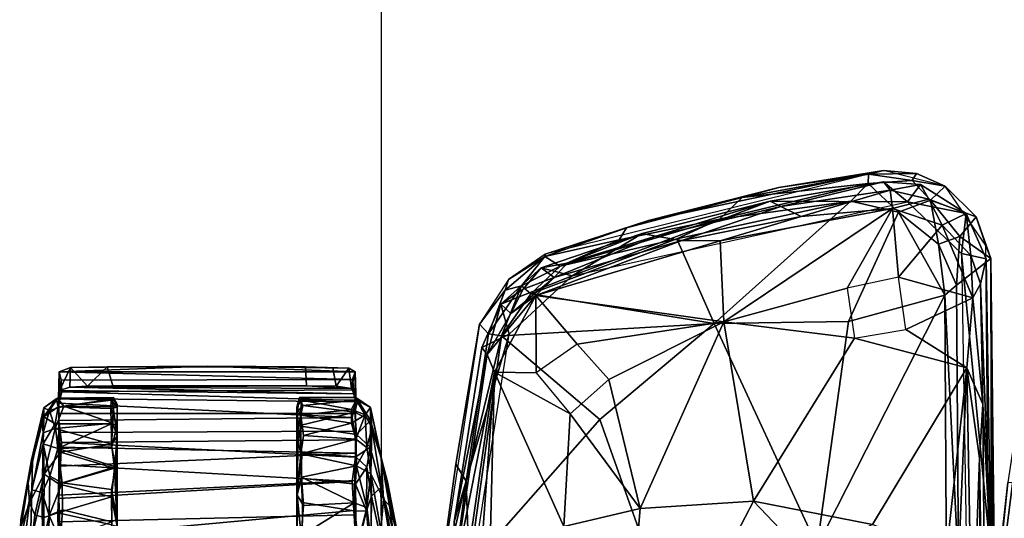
# Model space of a CAD drawing. Header units: millimetres. Extents: x -367 to 317, y -615 to 392.
# Tile 49 of 191: x -365 to -237, y 49 to 113. Entities that reach past the tile are written whole.
import ezdxf

# ---------------------------------------------------------------- set-up
doc = ezdxf.new("R2010")
doc.units = ezdxf.units.MM
doc.layers.add('Fbx_Root', color=7, linetype='Continuous', true_color=0x000000)
doc.styles.add('Default', font='arial.ttf')
doc.dimstyles.new('Default', dxfattribs={"dimscale": 10, "dimtxt": 2.5, "dimasz": 3, "dimexe": 1, "dimexo": 0.5, "dimgap": 0.8, "dimtad": 1, "dimtoh": 1, "dimzin": 1, "dimdsep": 46, "dimtxsty": 'Default', "dimcen": 2.5, "dimadec": 1, "dimazin": 1, "dimtfac": 1, "dimtdec": 4, "dimtix": 1, "dimtofl": 0, "dimtmove": 1, "dimatfit": 3, "dimfxl": 1, "dimtolj": 1, "dimtzin": 1, "dimarcsym": 0})

# ---------------------------------------------------------------- blocks, each defined once
blk = doc.blocks.new('*D1')
at = {"layer": 'Defpoints', "color": 0}
for p in [(-317.82, 295.28), (317.18, 295.28), (-317.82, -604.77)]:
    blk.add_point(p, dxfattribs=at)
at = {"layer": 'Fbx_Root', "color": 0, "lineweight": -2}
for p, q in [((-317.82, 290.28), (-317.82, -614.77)), ((317.18, 290.28), (317.18, -614.77)), ((287.18, -604.77), (-287.82, -604.77))]:
    blk.add_line(p, q, dxfattribs=at)
at = {"layer": 'Fbx_Root', "color": 0}
for points in [[(-287.82, -599.77), (-287.82, -609.77), (-317.82, -604.77)], [(287.18, -609.77), (287.18, -599.77), (317.18, -604.77)]]:
    blk.add_solid(points, dxfattribs=at)
at = {"layer": 'Fbx_Root', "color": 0, "insert": (-0.32, -584.01), "char_height": 25, "attachment_point": 5, "style": 'Default'}
blk.add_mtext('\\A1;635.00', dxfattribs=at)

msp = doc.modelspace()

# ---------------------------------------------------------------- linework, layer by layer
at = {"layer": 'Fbx_Root'}
for points in [[(-252.548, 93.846, 618.582), (-296.529, 82.984, 619.459), (-283.109, 87.388, 619.366)], [(-266.167, 91.645, 619.532), (-252.548, 93.846, 618.582), (-283.109, 87.388, 619.366)], [(-266.167, 91.645, 619.532), (-254.518, 93.378, 625.402), (-252.548, 93.846, 618.582)], [(-252.548, 93.846, 618.582), (-254.518, 93.378, 625.402), (-248.278, 93.465, 619.606)], [(-248.826, 92.556, 624.856), (-248.278, 93.465, 619.606), (-254.518, 93.378, 625.402)], [(-252.548, 93.846, 618.582), (-248.278, 93.465, 619.606), (-244.525, 91.823, 619.167)], [(-248.278, 93.465, 619.606), (-248.826, 92.556, 624.856), (-244.525, 91.823, 619.167)], [(-256.792, 89.861, 632.792), (-254.532, 92.163, 629.32), (-273.887, 87.541, 632.258)], [(-270.905, 90.354, 626.35), (-273.887, 87.541, 632.258), (-254.532, 92.163, 629.32)], [(-254.518, 93.378, 625.402), (-270.905, 90.354, 626.35), (-254.532, 92.163, 629.32)], [(-270.905, 90.354, 626.35), (-254.518, 93.378, 625.402), (-266.167, 91.645, 619.532)], [(-267.294, 89.867, 618.73), (-249.418, 89.796, 618.737), (-252.545, 92.41, 618.599)], [(-267.294, 89.867, 618.73), (-252.545, 92.41, 618.599), (-265.893, 89.21, 614.992)], [(-265.893, 89.21, 614.992), (-252.545, 92.41, 618.599), (-251.689, 91.296, 614.724)], [(-250.594, 88.455, 632.956), (-254.532, 92.163, 629.32), (-256.792, 89.861, 632.792)], [(-248.826, 92.556, 624.856), (-254.518, 93.378, 625.402), (-254.532, 92.163, 629.32)], [(-254.532, 92.163, 629.32), (-250.594, 88.455, 632.956), (-246.45, 90.021, 627.668), (-248.826, 92.556, 624.856)], [(-252.545, 92.41, 618.599), (-249.418, 89.796, 618.737), (-247.746, 92.03, 618.62)], [(-252.545, 92.41, 618.599), (-247.746, 92.03, 618.62), (-251.689, 91.296, 614.724)], [(-246.45, 90.021, 627.668), (-244.525, 91.823, 619.167), (-248.826, 92.556, 624.856)], [(-270.905, 90.354, 626.35), (-266.167, 91.645, 619.532), (-283.109, 87.388, 619.366)], [(-251.689, 91.296, 614.724), (-263.255, 87.886, 611.1), (-265.893, 89.21, 614.992)], [(-251.372, 88.937, 610.495), (-263.255, 87.886, 611.1), (-251.689, 91.296, 614.724)], [(-246.679, 90.153, 614.672), (-251.689, 91.296, 614.724), (-247.746, 92.03, 618.62)], [(-251.689, 91.296, 614.724), (-246.679, 90.153, 614.672), (-251.372, 88.937, 610.495)], [(-247.746, 92.03, 618.62), (-249.418, 89.796, 618.737), (-241.829, 88.281, 618.822)], [(-247.746, 92.03, 618.62), (-241.829, 88.281, 618.822), (-246.679, 90.153, 614.672)], [(-244.525, 91.823, 619.167), (-246.45, 90.021, 627.668), (-240.518, 87.868, 619.89)], [(-244.525, 91.823, 619.167), (-240.518, 87.868, 619.89), (-239.242, 84.132, 619.177)], [(-283.918, 85.665, 618.956), (-293.006, 80.194, 619.247), (-267.294, 89.867, 618.73)], [(-249.418, 89.796, 618.737), (-267.294, 89.867, 618.73), (-293.006, 80.194, 619.247)], [(-286.908, 84.877, 630.457), (-273.887, 87.541, 632.258), (-270.905, 90.354, 626.35), (-285.935, 86.418, 625.698)], [(-283.109, 87.388, 619.366), (-285.935, 86.418, 625.698), (-270.905, 90.354, 626.35)], [(-282.13, 85.356, 614.98), (-283.918, 85.665, 618.956), (-267.294, 89.867, 618.73)], [(-267.294, 89.867, 618.73), (-265.893, 89.21, 614.992), (-282.13, 85.356, 614.98)], [(-256.792, 89.861, 632.792), (-279.399, 84.971, 633.29), (-274.571, 73.981, 634.949)], [(-256.792, 89.861, 632.792), (-273.887, 87.541, 632.258), (-279.399, 84.971, 633.29)], [(-250.594, 88.455, 632.956), (-256.792, 89.861, 632.792), (-274.571, 73.981, 634.949), (-257.1, 74.238, 634.682)], [(-244.949, 86.773, 610.647), (-251.372, 88.937, 610.495), (-246.679, 90.153, 614.672)], [(-245.423, 84.279, 632.779), (-246.45, 90.021, 627.668), (-250.594, 88.455, 632.956)], [(-242.43, 83.08, 619.094), (-241.829, 88.281, 618.822), (-249.418, 89.796, 618.737)], [(-246.679, 90.153, 614.672), (-241.829, 88.281, 618.822), (-244.949, 86.773, 610.647)], [(-246.45, 90.021, 627.668), (-245.423, 84.279, 632.779), (-242.627, 85.289, 627.87)], [(-242.627, 85.289, 627.87), (-240.518, 87.868, 619.89), (-246.45, 90.021, 627.668)], [(-265.893, 89.21, 614.992), (-278.751, 84.757, 611.263), (-282.13, 85.356, 614.98)], [(-263.255, 87.886, 611.1), (-278.751, 84.757, 611.263), (-265.893, 89.21, 614.992)], [(-273.787, 84.714, 610.628), (-263.255, 87.886, 611.1), (-251.372, 88.937, 610.495)], [(-273.787, 84.714, 610.628), (-251.372, 88.937, 610.495), (-273.283, 74.208, 610.669)], [(-251.372, 88.937, 610.495), (-257.285, 78.558, 610.635), (-273.283, 74.208, 610.669)], [(-250.622, 79.994, 610.68), (-257.285, 78.558, 610.635), (-251.372, 88.937, 610.495)], [(-250.594, 88.455, 632.956), (-257.1, 74.238, 634.682), (-244.589, 77.686, 633.967)], [(-251.372, 88.937, 610.495), (-244.949, 86.773, 610.647), (-250.622, 79.994, 610.68)], [(-250.594, 88.455, 632.956), (-244.589, 77.686, 633.967), (-245.423, 84.279, 632.779)], [(-244.949, 86.773, 610.647), (-241.829, 88.281, 618.822), (-241.192, 82.828, 611.638)], [(-241.829, 88.281, 618.822), (-242.43, 83.08, 619.094), (-239.236, 82.377, 619.132)], [(-241.829, 88.281, 618.822), (-239.236, 82.377, 619.132), (-241.192, 82.828, 611.638)], [(-283.109, 87.388, 619.366), (-296.529, 82.984, 619.459), (-285.935, 86.418, 625.698)], [(-294.555, 81.416, 633.103), (-279.399, 84.971, 633.29), (-273.887, 87.541, 632.258)], [(-294.555, 81.416, 633.103), (-273.887, 87.541, 632.258), (-286.908, 84.877, 630.457)], [(-263.255, 87.886, 611.1), (-273.787, 84.714, 610.628), (-278.751, 84.757, 611.263)], [(-240.518, 87.868, 619.89), (-242.627, 85.289, 627.87), (-238.596, 82.453, 620.085)], [(-239.242, 84.132, 619.177), (-240.518, 87.868, 619.89), (-238.596, 82.453, 620.085)], [(-286.908, 84.877, 630.457), (-285.935, 86.418, 625.698), (-296.568, 82.682, 626.977)], [(-296.529, 82.984, 619.459), (-296.568, 82.682, 626.977), (-285.935, 86.418, 625.698)], [(-240.96, 77.306, 611.068), (-250.622, 79.994, 610.68), (-244.949, 86.773, 610.647)], [(-241.192, 82.828, 611.638), (-240.96, 77.306, 611.068), (-244.949, 86.773, 610.647)], [(-298.401, 77.845, 633.933), (-274.571, 73.981, 634.949), (-279.399, 84.971, 633.29)], [(-298.401, 77.845, 633.933), (-279.399, 84.971, 633.29), (-294.555, 81.416, 633.103)], [(-278.751, 84.757, 611.263), (-273.787, 84.714, 610.628), (-297.731, 77.645, 611.045)], [(-297.731, 77.645, 611.045), (-295.337, 79.972, 611.701), (-278.751, 84.757, 611.263)], [(-297.731, 77.645, 611.045), (-273.787, 84.714, 610.628), (-273.283, 74.208, 610.669)], [(-297.028, 81.222, 619.178), (-293.006, 80.194, 619.247), (-283.918, 85.665, 618.956)], [(-297.028, 81.222, 619.178), (-283.918, 85.665, 618.956), (-293.66, 81.841, 615.365)], [(-296.568, 82.682, 626.977), (-294.555, 81.416, 633.103), (-286.908, 84.877, 630.457)], [(-278.751, 84.757, 611.263), (-295.337, 79.972, 611.701), (-282.13, 85.356, 614.98)], [(-282.13, 85.356, 614.98), (-295.337, 79.972, 611.701), (-293.66, 81.841, 615.365)], [(-283.918, 85.665, 618.956), (-282.13, 85.356, 614.98), (-293.66, 81.841, 615.365)], [(-243.06, 78.977, 632.468), (-242.627, 85.289, 627.87), (-245.423, 84.279, 632.779)], [(-238.596, 82.453, 620.085), (-242.627, 85.289, 627.87), (-243.06, 78.977, 632.468)], [(-245.423, 84.279, 632.779), (-244.589, 77.686, 633.967), (-243.06, 78.977, 632.468)], [(-240.775, 14.149, 439.165), (-232.542, 30.743, 443.484), (-227.405, 83.841, 440.51)], [(-240.775, 14.149, 439.165), (-227.405, 83.841, 440.51), (-232.396, 79.966, 434.203)], [(-238.596, 82.453, 620.085), (-238.408, -14.786, 623.461), (-239.242, 84.132, 619.177)], [(-301.714, 78.307, 627.246), (-299.599, 78.869, 632.609), (-296.568, 82.682, 626.977)], [(-301.714, 78.307, 627.246), (-296.568, 82.682, 626.977), (-301.291, 79.719, 619.839)], [(-296.529, 82.984, 619.459), (-301.291, 79.719, 619.839), (-296.568, 82.682, 626.977)], [(-299.599, 78.869, 632.609), (-294.555, 81.416, 633.103), (-296.568, 82.682, 626.977)], [(-242.822, 42.222, 635.861), (-238.225, 42.295, 622.741), (-238.596, 82.453, 620.085), (-243.06, 78.977, 632.468)], [(-239.236, 82.377, 619.132), (-242.43, 83.08, 619.094), (-238.605, 43.783, 621.152)], [(-241.629, 36.108, 621.503), (-238.605, 43.783, 621.152), (-242.43, 83.08, 619.094)], [(-241.192, 82.828, 611.638), (-239.236, 82.377, 619.132), (-239.97, 79.155, 612.494)], [(-239.97, 79.155, 612.494), (-240.96, 77.306, 611.068), (-241.192, 82.828, 611.638)], [(-239.97, 79.155, 612.494), (-239.236, 82.377, 619.132), (-238.605, 43.783, 621.152)], [(-238.596, 82.453, 620.085), (-237.642, 0.071, 623.983), (-237.775, -23.117, 623.948)], [(-238.408, -14.786, 623.461), (-238.596, 82.453, 620.085), (-237.775, -23.117, 623.948)], [(-237.642, 0.071, 623.983), (-238.596, 82.453, 620.085), (-238.225, 42.295, 622.741)], [(-302.264, 76.506, 619.449), (-293.006, 80.194, 619.247), (-297.028, 81.222, 619.178)], [(-302.264, 76.506, 619.449), (-297.028, 81.222, 619.178), (-299.394, 78.464, 615.742)], [(-299.599, 78.869, 632.609), (-298.401, 77.845, 633.933), (-294.555, 81.416, 633.103)], [(-299.394, 78.464, 615.742), (-297.028, 81.222, 619.178), (-295.337, 79.972, 611.701)], [(-295.337, 79.972, 611.701), (-297.028, 81.222, 619.178), (-293.66, 81.841, 615.365)], [(-301.291, 79.719, 619.839), (-305.068, 73.898, 619.948), (-301.714, 78.307, 627.246)], [(-293.006, 80.194, 619.247), (-302.264, 76.506, 619.449), (-301.177, 72.586, 619.657)], [(-295.337, 79.972, 611.701), (-300.99, 75.293, 612.52), (-299.394, 78.464, 615.742)], [(-295.337, 79.972, 611.701), (-297.731, 77.645, 611.045), (-300.99, 75.293, 612.52)], [(-249.642, 73.204, 610.986), (-250.622, 79.994, 610.68), (-240.96, 77.306, 611.068)], [(-232.396, 79.966, 434.203), (-236.401, 53.32, 393.054), (-240.775, 14.149, 439.165)], [(-303.867, 72.634, 632.542), (-301.714, 78.307, 627.246), (-305.068, 73.898, 619.948)], [(-303.867, 72.634, 632.542), (-299.599, 78.869, 632.609), (-301.714, 78.307, 627.246)], [(-303.867, 72.634, 632.542), (-302.188, 72.374, 634.409), (-299.599, 78.869, 632.609)], [(-300.99, 75.293, 612.52), (-302.264, 76.506, 619.449), (-299.394, 78.464, 615.742)], [(-302.188, 72.374, 634.409), (-298.401, 77.845, 633.933), (-299.599, 78.869, 632.609)], [(-256.314, 72.094, 610.892), (-273.283, 74.208, 610.669), (-257.285, 78.558, 610.635)], [(-243.06, 78.977, 632.468), (-244.589, 77.686, 633.967), (-242.822, 42.222, 635.861)], [(-239.97, 79.155, 612.494), (-239.662, 63.529, 613.524), (-240.96, 77.306, 611.068)], [(-239.662, 63.529, 613.524), (-239.97, 79.155, 612.494), (-238.605, 43.783, 621.152)], [(-297.731, 77.645, 611.045), (-303.08, 67.686, 611.554), (-304.041, 69.977, 612.538)], [(-300.99, 75.293, 612.52), (-297.731, 77.645, 611.045), (-304.041, 69.977, 612.538)], [(-297.731, 77.645, 611.045), (-297.697, 67.597, 611.363), (-303.08, 67.686, 611.554)], [(-274.571, 73.981, 634.949), (-298.401, 77.845, 633.933), (-302.188, 72.374, 634.409)], [(-292.341, 71.308, 611.085), (-297.697, 67.597, 611.363), (-297.731, 77.645, 611.045)], [(-297.731, 77.645, 611.045), (-273.283, 74.208, 610.669), (-292.341, 71.308, 611.085)], [(-244.392, 40.171, 636.896), (-244.589, 77.686, 633.967), (-261.185, 45.041, 637.153)], [(-257.1, 74.238, 634.682), (-261.185, 45.041, 637.153), (-244.589, 77.686, 633.967)], [(-249.642, 73.204, 610.986), (-240.96, 77.306, 611.068), (-241.713, 68.216, 611.501)], [(-242.822, 42.222, 635.861), (-244.589, 77.686, 633.967), (-244.392, 40.171, 636.896)], [(-241.713, 68.216, 611.501), (-240.96, 77.306, 611.068), (-239.662, 63.529, 613.524)], [(-304.759, 70.871, 619.745), (-301.177, 72.586, 619.657), (-302.264, 76.506, 619.449)], [(-304.759, 70.871, 619.745), (-302.264, 76.506, 619.449), (-304.041, 69.977, 612.538)], [(-304.041, 69.977, 612.538), (-302.264, 76.506, 619.449), (-300.99, 75.293, 612.52)], [(-288.237, 66.706, 611.158), (-292.341, 71.308, 611.085), (-273.283, 74.208, 610.669)], [(-284.167, 49.97, 611.768), (-288.237, 66.706, 611.158), (-273.283, 74.208, 610.669)], [(-269.454, 50.888, 611.638), (-284.167, 49.97, 611.768), (-273.283, 74.208, 610.669)], [(-261.185, 45.041, 637.153), (-257.1, 74.238, 634.682), (-274.571, 73.981, 634.949)], [(-269.454, 50.888, 611.638), (-273.283, 74.208, 610.669), (-256.314, 72.094, 610.892)], [(-310.783, 36.638, 622.074), (-308.122, 55.727, 621.467), (-305.068, 73.898, 619.948)], [(-308.122, 55.727, 621.467), (-306.784, 53.515, 634.62), (-303.867, 72.634, 632.542), (-305.068, 73.898, 619.948)], [(-274.571, 73.981, 634.949), (-302.188, 72.374, 634.409), (-289.423, 61.51, 635.815)], [(-282.458, 41.875, 637.502), (-261.185, 45.041, 637.153), (-274.571, 73.981, 634.949), (-289.423, 61.51, 635.815)], [(-256.314, 72.094, 610.892), (-249.642, 73.204, 610.986), (-241.713, 68.216, 611.501)], [(-308.323, 48.217, 620.918), (-301.177, 72.586, 619.657), (-304.759, 70.871, 619.745)], [(-301.177, 72.586, 619.657), (-308.323, 48.217, 620.918), (-307.043, 35.093, 621.551)], [(-302.188, 72.374, 634.409), (-303.867, 72.634, 632.542), (-306.784, 53.515, 634.62)], [(-306.784, 53.515, 634.62), (-306.404, 42.251, 636.858), (-302.188, 72.374, 634.409)], [(-289.423, 61.51, 635.815), (-302.188, 72.374, 634.409), (-306.404, 42.251, 636.858)], [(-269.454, 50.888, 611.638), (-256.314, 72.094, 610.892), (-241.713, 68.216, 611.501), (-253.971, 47.887, 612.02)], [(-308.323, 48.217, 620.918), (-304.759, 70.871, 619.745), (-304.041, 69.977, 612.538)], [(-304.041, 69.977, 612.538), (-308.564, 39.991, 613.942), (-308.323, 48.217, 620.918)], [(-303.08, 67.686, 611.554), (-308.564, 39.991, 613.942), (-304.041, 69.977, 612.538)], [(-358.177, 68.285, 36.147), (-359.673, 67.713, 40.333), (-340.438, 68.432, 33.584)], [(-359.673, 67.713, 40.333), (-321.21, 67.705, 40.381), (-340.438, 68.432, 33.584)], [(-359.673, 67.713, 40.333), (-358.177, 68.285, 36.147), (-359.615, 65.278, 39.553)], [(-358.283, 65.721, 36.567), (-359.615, 65.278, 39.553), (-358.177, 68.285, 36.147)], [(-355.999, 65.869, 34.283), (-358.283, 65.721, 36.567), (-358.177, 68.285, 36.147)], [(-340.438, 68.432, 33.584), (-353.414, 68.378, 33.121), (-358.177, 68.285, 36.147)], [(-358.177, 68.285, 36.147), (-353.414, 68.378, 33.121), (-355.999, 65.869, 34.283)], [(-352.692, 65.898, 33.084), (-355.999, 65.869, 34.283), (-353.414, 68.378, 33.121)], [(-327.639, 68.354, 33.162), (-353.414, 68.378, 33.121), (-340.438, 68.432, 33.584)], [(-327.542, 65.898, 33.084), (-352.692, 65.898, 33.084), (-353.414, 68.378, 33.121), (-327.639, 68.354, 33.162)], [(-327.639, 68.354, 33.162), (-340.438, 68.432, 33.584), (-322.029, 68.168, 37.534)], [(-322.029, 68.168, 37.534), (-340.438, 68.432, 33.584), (-321.21, 67.705, 40.381)], [(-324.115, 68.221, 34.847), (-327.639, 68.354, 33.162), (-322.029, 68.168, 37.534)], [(-324.115, 68.221, 34.847), (-323.676, 65.842, 35.148), (-327.542, 65.898, 33.084), (-327.639, 68.354, 33.162)], [(-324.115, 68.221, 34.847), (-322.029, 68.168, 37.534), (-323.676, 65.842, 35.148)], [(-321.664, 65.537, 38.092), (-323.676, 65.842, 35.148), (-322.029, 68.168, 37.534)], [(-322.029, 68.168, 37.534), (-321.21, 67.705, 40.381), (-321.664, 65.537, 38.092)], [(-244.41, 43.951, 612.521), (-253.971, 47.887, 612.02), (-241.713, 68.216, 611.501)], [(-242.902, 41.007, 612.699), (-244.41, 43.951, 612.521), (-241.713, 68.216, 611.501)], [(-241.038, 30.114, 613.318), (-242.902, 41.007, 612.699), (-241.713, 68.216, 611.501)], [(-240.105, 56.515, 612.727), (-241.038, 30.114, 613.318), (-241.713, 68.216, 611.501)], [(-240.105, 56.515, 612.727), (-241.713, 68.216, 611.501), (-239.662, 63.529, 613.524)], [(-359.743, 64.25, 43.687), (-359.673, 67.713, 40.333), (-359.615, 65.278, 39.553)], [(-359.713, 63.625, 51.337), (-359.673, 67.713, 40.333), (-359.743, 64.25, 43.687)], [(-359.673, 67.713, 40.333), (-359.713, 63.625, 51.337), (-359.406, 66.608, 44.677)], [(-359.406, 66.608, 44.677), (-359.713, 63.625, 51.337), (-359.316, 65.113, 48.444)], [(-321.545, 66.699, 44.358), (-321.21, 67.705, 40.381), (-359.673, 67.713, 40.333)], [(-359.673, 67.713, 40.333), (-359.406, 66.608, 44.677), (-321.545, 66.699, 44.358)], [(-359.406, 66.608, 44.677), (-359.316, 65.113, 48.444), (-321.549, 65.369, 47.854), (-321.545, 66.699, 44.358)], [(-321.137, 64.851, 41.583), (-321.664, 65.537, 38.092), (-321.21, 67.705, 40.381)], [(-321.545, 66.699, 44.358), (-321.549, 65.369, 47.854), (-321.165, 64.001, 50.67)], [(-321.21, 67.705, 40.381), (-321.545, 66.699, 44.358), (-321.165, 64.001, 50.67)], [(-321.165, 64.001, 50.67), (-321.137, 64.851, 41.583), (-321.21, 67.705, 40.381)], [(-308.564, 39.991, 613.942), (-303.08, 67.686, 611.554), (-308.192, 32.311, 613.271)], [(-308.192, 32.311, 613.271), (-303.08, 67.686, 611.554), (-305.098, 40.443, 612.702)], [(-303.689, 43.667, 612.575), (-305.098, 40.443, 612.702), (-303.08, 67.686, 611.554)], [(-294.086, 47.622, 612.093), (-303.689, 43.667, 612.575), (-303.08, 67.686, 611.554)], [(-297.697, 67.597, 611.363), (-293.259, 62.254, 611.452), (-303.08, 67.686, 611.554)], [(-293.259, 62.254, 611.452), (-294.086, 47.622, 612.093), (-303.08, 67.686, 611.554)], [(-293.259, 62.254, 611.452), (-288.237, 66.706, 611.158), (-284.167, 49.97, 611.768)], [(-359.743, 64.25, 43.687), (-359.615, 65.278, 39.553), (-321.137, 64.851, 41.583), (-321.147, 63.821, 44.889)], [(-358.283, 65.721, 36.567), (-321.137, 64.851, 41.583), (-359.615, 65.278, 39.553)], [(-321.165, 64.001, 50.67), (-321.549, 65.369, 47.854), (-359.316, 65.113, 48.444)], [(-327.542, 65.898, 33.084), (-358.283, 65.721, 36.567), (-352.692, 65.898, 33.084)], [(-352.692, 65.898, 33.084), (-358.283, 65.721, 36.567), (-355.999, 65.869, 34.283)], [(-327.542, 65.898, 33.084), (-321.664, 65.537, 38.092), (-358.283, 65.721, 36.567)], [(-321.137, 64.851, 41.583), (-358.283, 65.721, 36.567), (-321.664, 65.537, 38.092)], [(-321.664, 65.537, 38.092), (-327.542, 65.898, 33.084), (-323.676, 65.842, 35.148)], [(-361.66, 63.044, 33.453), (-360.907, 62.692, 41.446), (-359.872, 64.29, 35.348)], [(-360.075, 64.21, 30.061), (-361.66, 63.044, 33.453), (-359.872, 64.29, 35.348)], [(-361.66, 61.845, 24.895), (-361.66, 63.044, 33.453), (-360.075, 64.21, 30.061)], [(-361.66, 61.845, 24.895), (-360.075, 64.21, 30.061), (-359.794, 63.176, 23.994)], [(-359.872, 64.29, 35.348), (-360.907, 62.692, 41.446), (-359.053, 63.266, 42.001)], [(-352.608, 64.362, 32.495), (-352.918, 64.033, 28.072), (-360.075, 64.21, 30.061), (-359.872, 64.29, 35.348)], [(-359.794, 63.176, 23.994), (-360.075, 64.21, 30.061), (-352.918, 64.033, 28.072)], [(-359.872, 64.29, 35.348), (-352.776, 64.165, 36.955), (-352.608, 64.362, 32.495)], [(-359.872, 64.29, 35.348), (-359.053, 63.266, 42.001), (-352.776, 64.165, 36.955)], [(-352.918, 64.033, 28.072), (-352.939, 62.946, 23.37), (-359.794, 63.176, 23.994)], [(-359.743, 64.25, 43.687), (-359.725, 62.304, 48.538), (-359.713, 63.625, 51.337)], [(-321.147, 63.821, 44.889), (-321.147, 62.305, 48.454), (-359.725, 62.304, 48.538), (-359.743, 64.25, 43.687)], [(-321.165, 64.001, 50.67), (-359.316, 65.113, 48.444), (-359.713, 63.625, 51.337), (-321.599, 61.756, 54.357)], [(-352.64, 63.146, 42.124), (-352.776, 64.165, 36.955), (-359.053, 63.266, 42.001)], [(-352.939, 62.946, 23.37), (-352.918, 64.033, 28.072), (-352.119, 63.132, 26.368)], [(-352.918, 64.033, 28.072), (-352.608, 64.362, 32.495), (-352.119, 63.132, 26.368)], [(-352.118, 63.493, 37.581), (-352.608, 64.362, 32.495), (-352.776, 64.165, 36.955)], [(-352.776, 64.165, 36.955), (-352.64, 63.146, 42.124), (-352.118, 63.493, 37.581)], [(-352.119, 63.132, 26.368), (-352.608, 64.362, 32.495), (-352.118, 63.493, 37.581)], [(-328.76, 62.48, 24.493), (-328.763, 63.108, 39.645), (-328.428, 64.388, 31.748)], [(-328.763, 63.108, 39.645), (-328.204, 64.011, 38.392), (-328.428, 64.388, 31.748)], [(-328.763, 63.108, 39.645), (-328.258, 62.094, 45.295), (-328.204, 64.011, 38.392)], [(-328.76, 62.48, 24.493), (-328.428, 64.388, 31.748), (-328.023, 63.342, 24.596)], [(-328.428, 64.388, 31.748), (-321.13, 64.367, 32.891), (-320.875, 64.017, 28.273), (-328.023, 63.342, 24.596)], [(-328.204, 64.011, 38.392), (-321.063, 64.062, 37.739), (-321.13, 64.367, 32.891), (-328.428, 64.388, 31.748)], [(-328.204, 64.011, 38.392), (-328.258, 62.094, 45.295), (-321.666, 62.82, 43.2)], [(-321.666, 62.82, 43.2), (-321.063, 64.062, 37.739), (-328.204, 64.011, 38.392)], [(-320.875, 64.017, 28.273), (-321.235, 62.474, 21.78), (-328.023, 63.342, 24.596)], [(-321.063, 64.062, 37.739), (-321.666, 62.82, 43.2), (-319.923, 62.127, 43.665)], [(-321.599, 61.756, 54.357), (-321.181, 58.872, 57.937), (-321.165, 64.001, 50.67)], [(-321.235, 62.474, 21.78), (-320.875, 64.017, 28.273), (-319.215, 61.397, 22.667)], [(-321.181, 58.872, 57.937), (-321.149, 60.02, 52.392), (-321.165, 64.001, 50.67)], [(-321.137, 64.851, 41.583), (-321.165, 64.001, 50.67), (-321.147, 63.821, 44.889)], [(-321.147, 63.821, 44.889), (-321.165, 64.001, 50.67), (-321.147, 62.305, 48.454)], [(-321.147, 62.305, 48.454), (-321.165, 64.001, 50.67), (-321.149, 60.02, 52.392)], [(-321.13, 64.367, 32.891), (-321.063, 64.062, 37.739), (-319.206, 63.058, 33.405)], [(-320.875, 64.017, 28.273), (-321.13, 64.367, 32.891), (-319.206, 63.058, 33.405)], [(-321.063, 64.062, 37.739), (-319.923, 62.127, 43.665), (-319.206, 63.058, 33.405)], [(-320.875, 64.017, 28.273), (-319.206, 63.058, 33.405), (-319.215, 61.397, 22.667)], [(-361.912, 61.689, 38.626), (-361.66, 63.044, 33.453), (-363.268, 56.28, 32.948)], [(-363.15, 56.163, 26.839), (-363.268, 56.28, 32.948), (-361.66, 63.044, 33.453), (-361.66, 61.845, 24.895)], [(-361.912, 61.689, 38.626), (-360.907, 62.692, 41.446), (-361.66, 63.044, 33.453)], [(-361.912, 61.689, 38.626), (-361.742, 59.785, 46.551), (-360.907, 62.692, 41.446)], [(-360.907, 62.692, 41.446), (-361.742, 59.785, 46.551), (-360.201, 60.362, 48.864)], [(-361.66, 61.845, 24.895), (-359.794, 63.176, 23.994), (-360.165, 60.949, 18.508)], [(-360.907, 62.692, 41.446), (-360.201, 60.362, 48.864), (-359.053, 63.266, 42.001)], [(-359.053, 63.266, 42.001), (-360.201, 60.362, 48.864), (-352.691, 61.038, 47.634)], [(-352.908, 60.945, 18.247), (-360.165, 60.949, 18.508), (-359.794, 63.176, 23.994), (-352.939, 62.946, 23.37)], [(-359.725, 62.304, 48.538), (-359.728, 59.813, 52.659), (-359.695, 61.379, 54.883), (-359.713, 63.625, 51.337)], [(-359.713, 63.625, 51.337), (-359.695, 61.379, 54.883), (-321.599, 61.756, 54.357)], [(-352.691, 61.038, 47.634), (-352.64, 63.146, 42.124), (-359.053, 63.266, 42.001)], [(-352.939, 62.946, 23.37), (-352.119, 63.132, 26.368), (-352.131, 60.797, 19.005)], [(-352.908, 60.945, 18.247), (-352.939, 62.946, 23.37), (-352.131, 60.797, 19.005)], [(-352.64, 63.146, 42.124), (-352.691, 61.038, 47.634), (-352.113, 59.351, 49.664)], [(-352.64, 63.146, 42.124), (-352.113, 59.351, 49.664), (-352.118, 63.493, 37.581)], [(-352.119, 63.132, 26.368), (-352.114, 48.572, 5.458), (-352.131, 60.797, 19.005)], [(-352.118, 63.493, 37.581), (-352.114, 48.572, 5.458), (-352.119, 63.132, 26.368)], [(-352.113, 59.351, 49.664), (-352.114, 48.572, 5.458), (-352.118, 63.493, 37.581)], [(-328.763, 63.108, 39.645), (-328.76, 62.48, 24.493), (-328.762, 51.651, 7.651)], [(-328.762, 59.428, 49.082), (-328.763, 63.108, 39.645), (-328.762, 51.651, 7.651)], [(-328.763, 63.108, 39.645), (-328.762, 59.428, 49.082), (-328.258, 62.094, 45.295)], [(-328.76, 62.48, 24.493), (-328.023, 63.342, 24.596), (-328.577, 60.707, 17.88)], [(-328.577, 60.707, 17.88), (-328.023, 63.342, 24.596), (-321.235, 62.474, 21.78)], [(-321.664, 61.056, 47.557), (-321.666, 62.82, 43.2), (-328.258, 62.094, 45.295)], [(-321.666, 62.82, 43.2), (-321.664, 61.056, 47.557), (-319.923, 62.127, 43.665)], [(-319.206, 63.058, 33.405), (-319.923, 62.127, 43.665), (-319.058, 60.408, 44.717)], [(-319.215, 61.397, 22.667), (-319.206, 63.058, 33.405), (-317.689, 56.042, 27.106)], [(-319.206, 63.058, 33.405), (-319.058, 60.408, 44.717), (-317.813, 56.491, 39.434)], [(-317.019, 53.435, 32.672), (-317.689, 56.042, 27.106), (-319.206, 63.058, 33.405), (-317.813, 56.491, 39.434)], [(-239.014, -12.35, 616.318), (-240.105, 56.515, 612.727), (-239.662, 63.529, 613.524)], [(-239.014, -12.35, 616.318), (-239.662, 63.529, 613.524), (-238.605, 43.783, 621.152)], [(-361.912, 61.689, 38.626), (-363.268, 56.28, 32.948), (-363.691, 53.316, 39.577)], [(-363.691, 53.316, 39.577), (-363.532, 50.707, 46.909), (-361.742, 59.785, 46.551), (-361.912, 61.689, 38.626)], [(-363.15, 56.163, 26.839), (-361.66, 61.845, 24.895), (-361.76, 58.373, 16.93), (-363.234, 52.379, 19.247)], [(-361.76, 58.373, 16.93), (-361.66, 61.845, 24.895), (-360.165, 60.949, 18.508)], [(-359.725, 62.304, 48.538), (-321.147, 62.305, 48.454), (-321.149, 60.02, 52.392), (-359.728, 59.813, 52.659)], [(-359.695, 61.379, 54.883), (-359.375, 58.55, 58.289), (-321.181, 58.872, 57.937), (-321.599, 61.756, 54.357)], [(-328.76, 62.48, 24.493), (-328.577, 60.707, 17.88), (-328.762, 51.651, 7.651)], [(-328.762, 59.428, 49.082), (-328.251, 57.056, 53.837), (-328.258, 62.094, 45.295)], [(-321.235, 62.474, 21.78), (-321.041, 59.578, 15.928), (-328.577, 60.707, 17.88)], [(-328.258, 62.094, 45.295), (-328.251, 57.056, 53.837), (-327.912, 59.452, 50.443)], [(-328.258, 62.094, 45.295), (-327.912, 59.452, 50.443), (-321.664, 61.056, 47.557)], [(-321.664, 61.056, 47.557), (-321.128, 58.973, 51.179), (-319.923, 62.127, 43.665)], [(-321.041, 59.578, 15.928), (-321.235, 62.474, 21.78), (-319.215, 61.397, 22.667)], [(-321.128, 58.973, 51.179), (-319.689, 57.892, 51.135), (-319.923, 62.127, 43.665)], [(-319.923, 62.127, 43.665), (-319.689, 57.892, 51.135), (-319.058, 60.408, 44.717)], [(-282.458, 41.875, 637.502), (-289.423, 61.51, 635.815), (-306.404, 42.251, 636.858)], [(-284.167, 49.97, 611.768), (-294.086, 47.622, 612.093), (-293.259, 62.254, 611.452)], [(-361.76, 58.373, 16.93), (-360.165, 60.949, 18.508), (-359.844, 57.75, 13.124)], [(-361.742, 59.785, 46.551), (-361.599, 54.413, 55.055), (-360.201, 60.362, 48.864)], [(-360.201, 60.362, 48.864), (-361.599, 54.413, 55.055), (-359.494, 57.294, 53.564)], [(-352.87, 58.301, 52.176), (-352.691, 61.038, 47.634), (-360.201, 60.362, 48.864)], [(-360.201, 60.362, 48.864), (-359.494, 57.294, 53.564), (-352.87, 58.301, 52.176)], [(-359.844, 57.75, 13.124), (-360.165, 60.949, 18.508), (-352.908, 60.945, 18.247)], [(-352.908, 60.945, 18.247), (-352.817, 57.978, 13.497), (-359.844, 57.75, 13.124)], [(-359.706, 51.241, 64.4), (-359.695, 61.379, 54.883), (-359.728, 55.453, 57.844)], [(-359.728, 59.813, 52.659), (-359.728, 57.934, 55.141), (-359.695, 61.379, 54.883)], [(-359.728, 57.934, 55.141), (-359.728, 55.453, 57.844), (-359.695, 61.379, 54.883)], [(-359.695, 61.379, 54.883), (-359.706, 51.241, 64.4), (-359.484, 55.61, 61.135)], [(-359.695, 61.379, 54.883), (-359.484, 55.61, 61.135), (-359.375, 58.55, 58.289)], [(-352.817, 57.978, 13.497), (-352.908, 60.945, 18.247), (-352.131, 60.797, 19.005)], [(-352.691, 61.038, 47.634), (-352.87, 58.301, 52.176), (-352.113, 59.351, 49.664)], [(-352.817, 57.978, 13.497), (-352.131, 60.797, 19.005), (-352.35, 55.356, 10.459)], [(-352.131, 60.797, 19.005), (-352.114, 48.572, 5.458), (-352.35, 55.356, 10.459)], [(-328.762, 51.651, 7.651), (-328.577, 60.707, 17.88), (-328.155, 57.145, 12.406)], [(-321.041, 59.578, 15.928), (-321.135, 56.661, 11.808), (-328.155, 57.145, 12.406), (-328.577, 60.707, 17.88)], [(-321.128, 58.973, 51.179), (-321.664, 61.056, 47.557), (-327.912, 59.452, 50.443)], [(-321.041, 59.578, 15.928), (-319.215, 61.397, 22.667), (-319.261, 57.91, 15.73)], [(-319.689, 57.892, 51.135), (-319.189, 54.45, 54.638), (-319.058, 60.408, 44.717)], [(-317.859, 52.691, 17.804), (-319.261, 57.91, 15.73), (-319.215, 61.397, 22.667), (-317.689, 56.042, 27.106)], [(-319.058, 60.408, 44.717), (-319.189, 54.45, 54.638), (-317.53, 51.184, 47.629)], [(-317.813, 56.491, 39.434), (-319.058, 60.408, 44.717), (-317.53, 51.184, 47.629)], [(-361.599, 54.413, 55.055), (-361.742, 59.785, 46.551), (-363.532, 50.707, 46.909)], [(-321.149, 60.02, 52.392), (-321.146, 57.147, 56.078), (-359.728, 57.934, 55.141), (-359.728, 59.813, 52.659)], [(-321.167, 56.64, 60.185), (-321.181, 58.872, 57.937), (-359.375, 58.55, 58.289)], [(-352.87, 58.301, 52.176), (-352.495, 55.185, 55.954), (-352.113, 59.351, 49.664)], [(-352.114, 47.659, 61.162), (-352.113, 59.351, 49.664), (-352.495, 55.185, 55.954)], [(-352.114, 47.659, 61.162), (-352.114, 48.572, 5.458), (-352.113, 59.351, 49.664)], [(-328.762, 51.651, 7.651), (-328.762, 36.458, 33.431), (-328.761, 51.7, 58.516), (-328.762, 59.428, 49.082)], [(-328.762, 59.428, 49.082), (-328.761, 51.7, 58.516), (-328.251, 57.056, 53.837)], [(-327.912, 59.452, 50.443), (-328.251, 57.056, 53.837), (-321.128, 58.973, 51.179)], [(-321.02, 55.508, 55.615), (-321.128, 58.973, 51.179), (-328.251, 57.056, 53.837)], [(-321.149, 60.02, 52.392), (-321.181, 58.872, 57.937), (-321.146, 57.147, 56.078)], [(-321.146, 53.61, 59.511), (-321.146, 57.147, 56.078), (-321.181, 58.872, 57.937), (-321.167, 56.64, 60.185)], [(-321.135, 56.661, 11.808), (-321.041, 59.578, 15.928), (-319.261, 57.91, 15.73)], [(-321.128, 58.973, 51.179), (-321.02, 55.508, 55.615), (-319.689, 57.892, 51.135)], [(-361.887, 52.02, 10.063), (-363.234, 52.379, 19.247), (-361.76, 58.373, 16.93)], [(-361.887, 52.02, 10.063), (-361.76, 58.373, 16.93), (-360.897, 54.154, 9.946)], [(-360.897, 54.154, 9.946), (-361.76, 58.373, 16.93), (-359.844, 57.75, 13.124)], [(-360.897, 54.154, 9.946), (-359.844, 57.75, 13.124), (-359.263, 53.306, 8.366)], [(-352.817, 57.978, 13.497), (-352.35, 55.356, 10.459), (-359.844, 57.75, 13.124)], [(-359.263, 53.306, 8.366), (-359.844, 57.75, 13.124), (-352.35, 55.356, 10.459)], [(-359.728, 57.934, 55.141), (-321.146, 57.147, 56.078), (-359.728, 55.453, 57.844)], [(-352.495, 55.185, 55.954), (-352.87, 58.301, 52.176), (-359.494, 57.294, 53.564)], [(-321.167, 56.64, 60.185), (-359.375, 58.55, 58.289), (-359.484, 55.61, 61.135), (-321.577, 53.45, 62.882)], [(-321.135, 56.661, 11.808), (-319.261, 57.91, 15.73), (-319.692, 55.343, 11.715)], [(-321.02, 55.508, 55.615), (-319.189, 54.45, 54.638), (-319.689, 57.892, 51.135)], [(-319.692, 55.343, 11.715), (-319.261, 57.91, 15.73), (-319.073, 51.537, 9.36)], [(-319.073, 51.537, 9.36), (-319.261, 57.91, 15.73), (-317.859, 52.691, 17.804)], [(-240.151, -27.216, 385.935), (-236.833, 10.807, 386.01), (-231.094, 57.872, 383.638)], [(-240.151, -27.216, 385.935), (-231.094, 57.872, 383.638), (-230.58, -5.211, 379.571)], [(-361.599, 54.413, 55.055), (-359.683, 53.136, 57.906), (-359.494, 57.294, 53.564)], [(-359.728, 55.453, 57.844), (-321.146, 57.147, 56.078), (-321.146, 53.61, 59.511), (-359.729, 51.701, 61.006)], [(-359.494, 57.294, 53.564), (-359.683, 53.136, 57.906), (-352.495, 55.185, 55.954)], [(-328.762, 51.651, 7.651), (-328.155, 57.145, 12.406), (-328.212, 53.892, 8.927)], [(-328.761, 51.7, 58.516), (-328.184, 54.012, 57.092), (-328.251, 57.056, 53.837)], [(-328.251, 57.056, 53.837), (-328.184, 54.012, 57.092), (-321.02, 55.508, 55.615)], [(-321.135, 56.661, 11.808), (-321.142, 53.13, 8.258), (-328.212, 53.892, 8.927), (-328.155, 57.145, 12.406)], [(-321.577, 53.45, 62.882), (-321.368, 49.707, 65.3), (-321.167, 56.64, 60.185)], [(-321.173, 46.29, 67.002), (-321.167, 56.64, 60.185), (-321.368, 49.707, 65.3)], [(-321.173, 46.29, 67.002), (-321.147, 49.113, 62.75), (-321.167, 56.64, 60.185)], [(-321.146, 53.61, 59.511), (-321.167, 56.64, 60.185), (-321.147, 49.113, 62.75)], [(-321.142, 53.13, 8.258), (-321.135, 56.661, 11.808), (-319.692, 55.343, 11.715)], [(-316.764, 50.297, 40.701), (-317.019, 53.435, 32.672), (-317.813, 56.491, 39.434)], [(-317.813, 56.491, 39.434), (-317.53, 51.184, 47.629), (-316.764, 50.297, 40.701)], [(-239.643, -13.478, 615.415), (-241.038, 30.114, 613.318), (-240.105, 56.515, 612.727)], [(-239.014, -12.35, 616.318), (-239.643, -13.478, 615.415), (-240.105, 56.515, 612.727)], [(-364.793, 45.628, 24.31), (-364.663, 48.477, 31.738), (-363.15, 56.163, 26.839), (-363.234, 52.379, 19.247)], [(-363.268, 56.28, 32.948), (-363.15, 56.163, 26.839), (-364.663, 48.477, 31.738)], [(-363.691, 53.316, 39.577), (-363.268, 56.28, 32.948), (-364.663, 48.477, 31.738)], [(-359.728, 55.453, 57.844), (-359.729, 51.701, 61.006), (-359.706, 51.241, 64.4)], [(-359.484, 55.61, 61.135), (-359.706, 51.241, 64.4), (-321.577, 53.45, 62.882)], [(-352.849, 51.451, 59.296), (-352.495, 55.185, 55.954), (-359.683, 53.136, 57.906)], [(-352.35, 55.356, 10.459), (-352.851, 52.433, 7.627), (-359.263, 53.306, 8.366)], [(-352.851, 52.433, 7.627), (-352.35, 55.356, 10.459), (-352.114, 48.572, 5.458)], [(-352.849, 51.451, 59.296), (-352.114, 47.659, 61.162), (-352.495, 55.185, 55.954)], [(-321.327, 50.692, 59.923), (-321.02, 55.508, 55.615), (-328.184, 54.012, 57.092)], [(-321.02, 55.508, 55.615), (-321.327, 50.692, 59.923), (-319.681, 50.067, 59.229)], [(-321.142, 53.13, 8.258), (-319.692, 55.343, 11.715), (-319.729, 49.647, 6.503)], [(-321.02, 55.508, 55.615), (-319.681, 50.067, 59.229), (-319.189, 54.45, 54.638)], [(-319.729, 49.647, 6.503), (-319.692, 55.343, 11.715), (-319.073, 51.537, 9.36)], [(-317.859, 52.691, 17.804), (-317.689, 56.042, 27.106), (-315.14, 43.191, 29.094)], [(-317.019, 53.435, 32.672), (-315.14, 43.191, 29.094), (-317.689, 56.042, 27.106)], [(-308.122, 55.727, 621.467), (-310.783, 36.638, 622.074), (-306.784, 53.515, 634.62)], [(-363.532, 50.707, 46.909), (-362.816, 49.133, 53.441), (-361.599, 54.413, 55.055)], [(-361.656, 48.789, 59.499), (-361.599, 54.413, 55.055), (-362.816, 49.133, 53.441)], [(-361.887, 52.02, 10.063), (-360.897, 54.154, 9.946), (-360.953, 49.038, 5.861)], [(-359.817, 49.385, 60.72), (-359.683, 53.136, 57.906), (-361.599, 54.413, 55.055), (-361.656, 48.789, 59.499)], [(-360.953, 49.038, 5.861), (-360.897, 54.154, 9.946), (-359.263, 53.306, 8.366)], [(-328.762, 51.651, 7.651), (-328.212, 53.892, 8.927), (-328.056, 50.731, 6.32)], [(-328.761, 51.7, 58.516), (-327.899, 50.332, 60.116), (-328.184, 54.012, 57.092)], [(-321.142, 53.13, 8.258), (-321.098, 49.617, 5.561), (-328.056, 50.731, 6.32), (-328.212, 53.892, 8.927)], [(-328.184, 54.012, 57.092), (-327.899, 50.332, 60.116), (-321.327, 50.692, 59.923)], [(-319.681, 50.067, 59.229), (-319.098, 45.305, 61.166), (-319.189, 54.45, 54.638)], [(-319.189, 54.45, 54.638), (-319.098, 45.305, 61.166), (-317.855, 47.186, 53.739)], [(-317.855, 47.186, 53.739), (-317.53, 51.184, 47.629), (-319.189, 54.45, 54.638)], [(-244.188, -21.654, 395.192), (-236.401, 53.32, 393.054), (-225.726, 53.863, 391.829)], [(-225.726, 53.863, 391.829), (-236.889, -82.562, 392.858), (-244.188, -21.654, 395.192)], [(-364.663, 48.477, 31.738), (-364.588, 47.677, 39.582), (-363.691, 53.316, 39.577)], [(-363.532, 50.707, 46.909), (-363.691, 53.316, 39.577), (-364.588, 47.677, 39.582)], [(-360.953, 49.038, 5.861), (-359.263, 53.306, 8.366), (-359.218, 49.788, 5.669)], [(-359.683, 53.136, 57.906), (-359.817, 49.385, 60.72), (-352.849, 51.451, 59.296)], [(-359.729, 51.701, 61.006), (-321.146, 53.61, 59.511), (-321.147, 49.113, 62.75), (-359.728, 48.211, 63.216)], [(-359.706, 51.241, 64.4), (-359.522, 46.178, 67.087), (-321.368, 49.707, 65.3), (-321.577, 53.45, 62.882)], [(-359.218, 49.788, 5.669), (-359.263, 53.306, 8.366), (-352.851, 52.433, 7.627), (-352.817, 48.235, 4.65)], [(-321.098, 49.617, 5.561), (-321.142, 53.13, 8.258), (-319.729, 49.647, 6.503)], [(-317.859, 52.691, 17.804), (-317.745, 45.325, 11.586), (-319.073, 51.537, 9.36)], [(-317.859, 52.691, 17.804), (-315.14, 43.191, 29.094), (-315.15, 38.759, 22.716), (-317.745, 45.325, 11.586)], [(-315.14, 43.191, 29.094), (-317.019, 53.435, 32.672), (-315.593, 46.017, 36.962)], [(-316.764, 50.297, 40.701), (-315.593, 46.017, 36.962), (-317.019, 53.435, 32.672)], [(-309.687, 31.71, 636.302), (-306.784, 53.515, 634.62), (-310.783, 36.638, 622.074)], [(-306.784, 53.515, 634.62), (-309.687, 31.71, 636.302), (-306.404, 42.251, 636.858)], [(-244.188, -21.654, 395.192), (-240.775, 14.149, 439.165), (-236.401, 53.32, 393.054)], [(-363.234, 52.379, 19.247), (-363.406, 45.503, 13.209), (-364.793, 45.628, 24.31)], [(-363.234, 52.379, 19.247), (-361.887, 52.02, 10.063), (-363.406, 45.503, 13.209)], [(-361.887, 52.02, 10.063), (-361.833, 45.05, 5.201), (-363.406, 45.503, 13.209)], [(-361.833, 45.05, 5.201), (-361.887, 52.02, 10.063), (-360.953, 49.038, 5.861)], [(-352.805, 47.816, 61.699), (-352.849, 51.451, 59.296), (-359.817, 49.385, 60.72)], [(-359.729, 51.701, 61.006), (-359.728, 48.211, 63.216), (-359.706, 51.241, 64.4)], [(-359.704, 38.302, 69.516), (-359.706, 51.241, 64.4), (-359.728, 44.71, 64.949)], [(-359.728, 48.211, 63.216), (-359.728, 44.71, 64.949), (-359.706, 51.241, 64.4)], [(-359.706, 51.241, 64.4), (-359.704, 38.302, 69.516), (-359.522, 46.178, 67.087)], [(-352.817, 48.235, 4.65), (-352.851, 52.433, 7.627), (-352.114, 48.572, 5.458)], [(-352.849, 51.451, 59.296), (-352.805, 47.816, 61.699), (-352.114, 47.659, 61.162)], [(-328.762, 36.458, 33.431), (-328.762, 35.949, 35.412), (-328.761, 51.7, 58.516)], [(-328.762, 35.949, 35.412), (-328.762, 34.458, 37.161), (-328.761, 51.7, 58.516)], [(-328.762, 34.458, 37.161), (-328.762, 32.756, 37.962), (-328.761, 51.7, 58.516)], [(-328.762, 32.756, 37.962), (-328.762, 31.188, 38.146), (-328.761, 51.7, 58.516)], [(-328.761, 51.7, 58.516), (-328.762, 31.188, 38.146), (-328.762, 17.141, 62.08), (-328.758, 41.867, 63.688)], [(-328.762, 6.86, 11.802), (-328.762, 32.042, 27.957), (-328.762, 51.651, 7.651), (-328.76, 43.098, 2.824)], [(-328.762, 32.042, 27.957), (-328.762, 34.457, 28.977), (-328.762, 51.651, 7.651)], [(-328.762, 34.457, 28.977), (-328.762, 36.135, 31.041), (-328.762, 51.651, 7.651)], [(-328.762, 36.135, 31.041), (-328.762, 36.458, 33.431), (-328.762, 51.651, 7.651)], [(-328.086, 45.488, 3.15), (-328.762, 51.651, 7.651), (-328.056, 50.731, 6.32)], [(-328.762, 51.651, 7.651), (-328.086, 45.488, 3.15), (-328.76, 43.098, 2.824)], [(-328.761, 51.7, 58.516), (-328.758, 41.867, 63.688), (-328.239, 46.409, 62.457)], [(-328.761, 51.7, 58.516), (-328.239, 46.409, 62.457), (-327.899, 50.332, 60.116)], [(-319.729, 49.647, 6.503), (-319.073, 51.537, 9.36), (-319.188, 42.893, 3.59)], [(-319.188, 42.893, 3.59), (-319.073, 51.537, 9.36), (-317.745, 45.325, 11.586)], [(-315.208, 37.484, 44.41), (-317.53, 51.184, 47.629), (-317.855, 47.186, 53.739)], [(-315.208, 37.484, 44.41), (-315.735, 43.275, 43.704), (-317.53, 51.184, 47.629)], [(-317.53, 51.184, 47.629), (-315.735, 43.275, 43.704), (-316.764, 50.297, 40.701)], [(-363.532, 50.707, 46.909), (-364.652, 41.951, 46.625), (-363.666, 41.665, 53.777), (-362.816, 49.133, 53.441)], [(-364.588, 47.677, 39.582), (-364.652, 41.951, 46.625), (-363.532, 50.707, 46.909)], [(-327.899, 50.332, 60.116), (-328.239, 46.409, 62.457), (-321.327, 50.692, 59.923)], [(-320.798, 45.52, 62.86), (-321.327, 50.692, 59.923), (-328.239, 46.409, 62.457)], [(-321.098, 49.617, 5.561), (-321.132, 43.949, 2.483), (-328.086, 45.488, 3.15), (-328.056, 50.731, 6.32)], [(-321.327, 50.692, 59.923), (-320.798, 45.52, 62.86), (-319.681, 50.067, 59.229)], [(-320.798, 45.52, 62.86), (-319.098, 45.305, 61.166), (-319.681, 50.067, 59.229)], [(-315.593, 46.017, 36.962), (-316.764, 50.297, 40.701), (-315.735, 43.275, 43.704)], [(-284.167, 49.97, 611.768), (-284.681, 43.834, 608.467), (-294.086, 47.622, 612.093)], [(-284.681, 43.834, 608.467), (-284.167, 49.97, 611.768), (-269.454, 50.888, 611.638), (-272.695, 44.667, 608.449)], [(-272.695, 44.667, 608.449), (-269.454, 50.888, 611.638), (-262.585, 43.697, 608.445)], [(-253.971, 47.887, 612.02), (-262.585, 43.697, 608.445), (-269.454, 50.888, 611.638)], [(-363.666, 41.665, 53.777), (-361.695, 43.745, 62.142), (-361.656, 48.789, 59.499), (-362.816, 49.133, 53.441)], [(-361.833, 45.05, 5.201), (-360.953, 49.038, 5.861), (-361.088, 43.263, 3.091)], [(-359.755, 44.408, 63.44), (-359.817, 49.385, 60.72), (-361.656, 48.789, 59.499), (-361.695, 43.745, 62.142)], [(-361.088, 43.263, 3.091), (-360.953, 49.038, 5.861), (-359.479, 45.654, 3.294)], [(-360.953, 49.038, 5.861), (-359.218, 49.788, 5.669), (-359.479, 45.654, 3.294)], [(-352.805, 47.816, 61.699), (-359.817, 49.385, 60.72), (-359.755, 44.408, 63.44), (-352.836, 42.842, 64.083)], [(-321.147, 49.113, 62.75), (-321.147, 44.325, 65.101), (-359.728, 44.71, 64.949), (-359.728, 48.211, 63.216)], [(-321.173, 46.29, 67.002), (-321.368, 49.707, 65.3), (-359.522, 46.178, 67.087)], [(-359.479, 45.654, 3.294), (-359.218, 49.788, 5.669), (-352.817, 48.235, 4.65)], [(-321.147, 49.113, 62.75), (-321.173, 46.29, 67.002), (-321.147, 44.325, 65.101)], [(-321.132, 43.949, 2.483), (-321.098, 49.617, 5.561), (-319.729, 49.647, 6.503)], [(-321.132, 43.949, 2.483), (-319.729, 49.647, 6.503), (-319.188, 42.893, 3.59)]]:
    msp.add_3dface(points, dxfattribs=at)

# ---------------------------------------------------------------- dimensions: what is measured, and where the dimension line sits
dim = msp.add_linear_dim(base=(-317.816, -604.775), p1=(317.184, 295.28), p2=(-317.816, 295.28), angle=180, dimstyle='Default', override={"dimscale": 10, "dimtxt": 2.5, "dimasz": 3, "dimexe": 1, "dimexo": 0.5, "dimgap": 0.8, "dimtad": 1, "dimtih": 0, "dimtoh": 0, "dimdec": 2, "dimlfac": 1, "dimzin": 1, "dimtxsty": 'Default', "dimsah": 0, "dimcen": 2.5, "dimadec": 1, "dimazin": 1, "dimtix": 0, "dimtmove": 0, "dimtzin": 1}, dxfattribs=at)
dim.commit()
dim.dimension.update_dxf_attribs({"geometry": '*D1', "text_midpoint": (-0.316, -584.012)})

doc.saveas('drawing.dxf')
